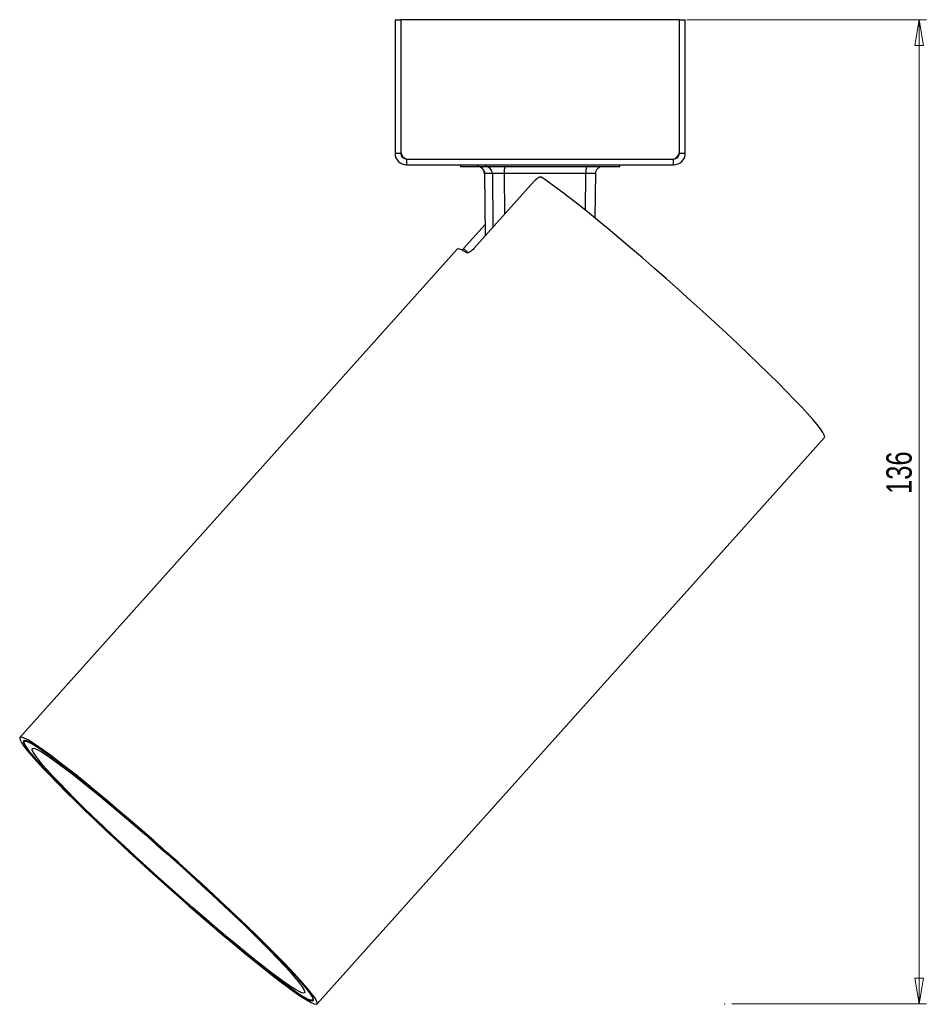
# Model space of a CAD drawing. Header units: millimetres. Extents: x 347 to 1002, y 288 to 630.
# Tile 3 of 3: x 877 to 1002, y 288 to 424. Entities that reach past the tile are written whole.
import ezdxf

# ---------------------------------------------------------------- set-up
doc = ezdxf.new("R2010")
doc.units = ezdxf.units.MM
doc.header["$PDSIZE"] = -1
doc.styles.add('SLDTEXTSTYLE0', font='TXT', dxfattribs={"width": 0.75})
doc.dimstyles.new('SLDDIMSTYLE3', dxfattribs={"dimtxt": 3.5, "dimasz": 3.556, "dimexe": 0, "dimexo": 0.0625, "dimgap": 0.875, "dimtad": 1, "dimdec": 0, "dimrnd": 1e-09, "dimzin": 12, "dimdsep": 46, "dimtxsty": 'SLDTEXTSTYLE0', "dimblk1": 'CLOSED', "dimblk2": 'CLOSED', "dimsah": 1, "dimcen": 0.09, "dimadec": 0, "dimazin": 3, "dimtfac": 1, "dimtofl": 0, "dimtmove": 0, "dimatfit": 3, "dimldrblk": 'CLOSED', "dimfxl": 0, "dimfrac": 2, "dimtolj": 1, "dimtzin": 12, "dimarcsym": 0})

# ---------------------------------------------------------------- blocks, each defined once
blk = doc.blocks.new('_Closed')
at = {"color": 0, "linetype": 'ByBlock', "lineweight": -2}
for p, q in [((-1, 0.166667), (0, 0)), ((-1, 0.166667), (-1, -0.166667)), ((0, 0), (-1, -0.166667)), ((0, 0), (-1, 0))]:
    blk.add_line(p, q, dxfattribs=at)
blk = doc.blocks.new('_D_4')
at = {"color": 7, "linetype": 'Continuous', "lineweight": 0}
for p, q in [((968.69, 423.98), (1001.72, 423.98)), ((1000.72, 288.39), (1000.72, 423.98)), ((974.9, 288.39), (1001.72, 288.39))]:
    blk.add_line(p, q, dxfattribs=at)
at = {"color": 7, "linetype": 'Continuous', "lineweight": 18, "xscale": 3.556, "yscale": 3.556}
for p, rotation in [((1000.72, 423.98), 90.0000000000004), ((1000.72, 288.39), 270.0000000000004)]:
    blk.add_blockref('_Closed', p, dxfattribs=dict(at, rotation=rotation))
at = {"color": 7, "linetype": 'Continuous', "lineweight": 18, "insert": (996.2, 358.65), "char_height": 3.5, "attachment_point": 1, "rotation": 90, "style": 'SLDTEXTSTYLE0'}
blk.add_mtext('136', dxfattribs=at)

msp = doc.modelspace()

# ---------------------------------------------------------------- linework, layer by layer
at = {"color": 7, "linetype": 'Continuous', "lineweight": 25}
for p, q in [((928.49, 423.98), (929.29, 423.98)), ((928.49, 423.98), (928.49, 405.58)), ((929.29, 423.98), (929.29, 405.58)), ((929.29, 423.98), (929.29, 405.78)), ((967.69, 423.98), (929.29, 423.98)), ((967.69, 405.58), (967.69, 423.98)), ((967.69, 423.98), (968.49, 423.98)), ((967.69, 405.78), (967.69, 423.98)), ((968.49, 405.58), (968.49, 423.98)), ((928.49, 405.58), (929.29, 405.58)), ((967.69, 405.58), (968.49, 405.58)), ((930.09, 404.78), (930.09, 403.98)), ((930.09, 404.78), (966.89, 404.78)), ((930.29, 404.78), (966.69, 404.78)), ((966.89, 403.98), (966.89, 404.78)), ((930.09, 403.98), (966.89, 403.98)), ((937.49, 403.98), (937.49, 403.78)), ((937.49, 403.78), (949.53, 403.78)), ((949.53, 403.78), (959.49, 403.78)), ((959.49, 403.78), (959.49, 403.98)), ((947.68, 401.73), (939.35, 392.44)), ((940.83, 402.82), (940.91, 394.18)), ((941.91, 402.79), (940.83, 402.79)), ((954.79, 402.79), (943.54, 402.79)), ((956.09, 396.64), (956.15, 402.82)), ((937.93, 392.44), (940.89, 395.75)), ((937.07, 392.35), (876.78, 325.1)), ((917.74, 288.39), (987.68, 366.42)), ((877.48, 324.68), (877.38, 324.57)), ((917.14, 288.92), (917.24, 289.03))]:
    msp.add_line(p, q, dxfattribs=at)
at = {"color": 8, "linetype": 'Continuous', "lineweight": 25}
for p, q in [((940.83, 402.79), (940.91, 394.19)), ((940.83, 402.79), (940.85, 402.79)), ((941.91, 402.79), (941.97, 395.36)), ((943.54, 402.79), (943.59, 397.17)), ((954.74, 397.73), (954.79, 402.79)), ((937.93, 392.44), (938.55, 391.88))]:
    msp.add_line(p, q, dxfattribs=at)
at = {"color": 7, "linetype": 'Continuous', "lineweight": 25, "flags": 128}
for points in [[(987.68, 366.42), (987.71, 366.51), (987.65, 366.75), (987.46, 367.12), (987.12, 367.61), (986.65, 368.21), (986.06, 368.92), (985.33, 369.74), (984.49, 370.66), (983.52, 371.67), (982.45, 372.77), (981.28, 373.95), (980.01, 375.21), (978.65, 376.53), (977.22, 377.9), (975.72, 379.32), (974.17, 380.78), (972.57, 382.26), (970.93, 383.77), (969.26, 385.27), (967.59, 386.78), (965.91, 388.27), (964.23, 389.73), (962.58, 391.17), (960.96, 392.56), (959.38, 393.9), (957.86, 395.18), (956.4, 396.38), (955, 397.51), (953.7, 398.56), (952.48, 399.51), (951.36, 400.36), (950.35, 401.11), (949.45, 401.75), (948.67, 402.27)], [(938.4, 391.88), (937.99, 392.1), (937.66, 392.27), (937.39, 392.37), (937.2, 392.4), (937.08, 392.37), (937.07, 392.35)], [(917.6, 288.34), (917.75, 288.4), (917.76, 288.59), (917.63, 288.89), (917.37, 289.31), (916.97, 289.85), (916.44, 290.5), (915.79, 291.26), (915.01, 292.13), (914.11, 293.09), (913.1, 294.14), (911.99, 295.27), (910.78, 296.48), (909.47, 297.76), (908.09, 299.1), (906.63, 300.49), (905.12, 301.92), (903.55, 303.38), (901.93, 304.87), (900.29, 306.37), (898.63, 307.87), (896.95, 309.36), (895.28, 310.84), (893.63, 312.29), (891.99, 313.7), (890.39, 315.06), (888.84, 316.37), (887.35, 317.62), (885.92, 318.79), (884.56, 319.89), (883.29, 320.89), (882.11, 321.81), (881.04, 322.62), (880.07, 323.32), (879.21, 323.92), (878.48, 324.4), (877.87, 324.76), (877.39, 325.01), (877.04, 325.13), (876.83, 325.13), (876.75, 325.01), (876.81, 324.76), (877, 324.4), (877.33, 323.92), (877.8, 323.32), (878.39, 322.62), (879.11, 321.81), (879.95, 320.89), (880.9, 319.89), (881.96, 318.79), (883.13, 317.62), (884.38, 316.37), (885.73, 315.06), (887.15, 313.7), (888.64, 312.29), (890.18, 310.84), (891.78, 309.36), (893.41, 307.87), (895.06, 306.37), (896.73, 304.87), (898.4, 303.38), (900.07, 301.92), (901.71, 300.49), (903.33, 299.1), (904.91, 297.76), (906.43, 296.48), (907.9, 295.27), (909.29, 294.14), (910.61, 293.09), (911.83, 292.13), (912.96, 291.26), (913.98, 290.5), (914.9, 289.85), (915.69, 289.31), (916.36, 288.89), (916.91, 288.59), (917.32, 288.4), (917.6, 288.34)], [(917.09, 288.81), (917.23, 288.87), (917.23, 289.05), (917.1, 289.36), (916.84, 289.78), (916.44, 290.32), (915.91, 290.97), (915.25, 291.73), (914.47, 292.59), (913.57, 293.55), (912.56, 294.6), (911.45, 295.73), (910.24, 296.94), (908.94, 298.21), (907.56, 299.54), (906.11, 300.92), (904.6, 302.34), (903.04, 303.79), (901.44, 305.26), (899.81, 306.74), (898.16, 308.22), (896.51, 309.7), (894.86, 311.15), (893.23, 312.57), (891.63, 313.95), (890.07, 315.28), (888.55, 316.55), (887.1, 317.76), (885.71, 318.89), (884.4, 319.94), (883.18, 320.9), (882.06, 321.76), (881.04, 322.52), (880.13, 323.17), (879.34, 323.71), (878.67, 324.13), (878.13, 324.43), (877.71, 324.62), (877.44, 324.68), (877.29, 324.62), (877.29, 324.43), (877.42, 324.13), (877.68, 323.71), (878.08, 323.17), (878.61, 322.52), (879.27, 321.76), (880.05, 320.9), (880.95, 319.94), (881.96, 318.89), (883.07, 317.76), (884.28, 316.55), (885.58, 315.28), (886.96, 313.95), (888.41, 312.57), (889.92, 311.15), (891.48, 309.7), (893.08, 308.22), (894.71, 306.74), (896.36, 305.26), (898.01, 303.79), (899.66, 302.34), (901.29, 300.92), (902.89, 299.54), (904.45, 298.21), (905.97, 296.94), (907.43, 295.73), (908.81, 294.6), (910.12, 293.55), (911.34, 292.59), (912.46, 291.73), (913.48, 290.97), (914.39, 290.32), (915.18, 289.78), (915.85, 289.36), (916.4, 289.05), (916.81, 288.87), (917.09, 288.81)], [(905.33, 301.65), (906.81, 300.25), (908.22, 298.9), (909.55, 297.6), (910.8, 296.36), (911.96, 295.2), (913.02, 294.11), (913.97, 293.11), (914.81, 292.2), (915.53, 291.4), (916.12, 290.69), (916.58, 290.1), (916.92, 289.62), (917.11, 289.26), (917.17, 289.01), (917.1, 288.89), (916.89, 288.89), (916.55, 289.01), (916.07, 289.26), (915.47, 289.62), (914.74, 290.1), (913.89, 290.69), (912.93, 291.4), (911.86, 292.2), (910.69, 293.11), (909.43, 294.11), (908.09, 295.2), (906.67, 296.36), (905.19, 297.6), (903.65, 298.9), (902.07, 300.25), (900.46, 301.65), (898.83, 303.08), (897.18, 304.53), (895.54, 306.01), (893.91, 307.48), (892.3, 308.95), (890.72, 310.41), (889.19, 311.84), (887.71, 313.24), (886.3, 314.59), (884.97, 315.89), (883.72, 317.13), (882.56, 318.29), (881.5, 319.38), (880.55, 320.38), (879.71, 321.28), (878.99, 322.09), (878.4, 322.8), (877.94, 323.39), (877.61, 323.87), (877.41, 324.23), (877.35, 324.47), (877.42, 324.6), (877.63, 324.6), (877.97, 324.47), (878.45, 324.23), (879.05, 323.87), (879.78, 323.39), (880.63, 322.79), (881.59, 322.09), (882.66, 321.28), (883.83, 320.38), (885.09, 319.38), (886.43, 318.29), (887.85, 317.13), (889.33, 315.89), (890.87, 314.59), (892.45, 313.24), (894.06, 311.84), (895.69, 310.41), (897.34, 308.95), (898.98, 307.48), (900.61, 306.01), (902.22, 304.53), (903.8, 303.08), (905.33, 301.65)], [(904.88, 301.93), (906.31, 300.58), (907.67, 299.27), (908.96, 298.01), (910.17, 296.82), (911.28, 295.7), (912.29, 294.66), (913.19, 293.71), (913.98, 292.85), (914.65, 292.09), (915.19, 291.43), (915.6, 290.89), (915.89, 290.46), (916.03, 290.15), (916.04, 289.95), (915.92, 289.88), (915.66, 289.93), (915.27, 290.1), (914.75, 290.39), (914.1, 290.8), (913.34, 291.32), (912.45, 291.96), (911.46, 292.7), (910.36, 293.54), (909.17, 294.48), (907.9, 295.5), (906.55, 296.61), (905.13, 297.79), (903.65, 299.03), (902.13, 300.33), (900.57, 301.68), (898.99, 303.06), (897.4, 304.47), (895.8, 305.9), (894.22, 307.33), (892.66, 308.76), (891.13, 310.17), (889.64, 311.56), (888.21, 312.91), (886.85, 314.22), (885.56, 315.47), (884.35, 316.66), (883.24, 317.79), (882.23, 318.83), (881.33, 319.78), (880.54, 320.64), (879.87, 321.4), (879.33, 322.06), (878.92, 322.6), (878.64, 323.03), (878.49, 323.34), (878.48, 323.53), (878.6, 323.61), (878.86, 323.56), (879.25, 323.39), (879.77, 323.1), (880.42, 322.69), (881.18, 322.16), (882.07, 321.53), (883.06, 320.79), (884.16, 319.95), (885.35, 319.01), (886.62, 317.98), (887.97, 316.88), (889.39, 315.7), (890.87, 314.45), (892.39, 313.15), (893.95, 311.81), (895.53, 310.42), (897.12, 309.02), (898.72, 307.59), (900.3, 306.16), (901.86, 304.73), (903.39, 303.32), (904.88, 301.93)]]:
    msp.add_lwpolyline(points, dxfattribs=at)
at = {"color": 7, "linetype": 'Continuous', "lineweight": 25}
for centre, radius, start, end in [((930.09, 405.58), 1.6, 180, 270), ((930.29, 405.78), 1, 180, 270), ((930.09, 405.58), 0.8, 180, 270), ((966.69, 405.78), 1, 270, 0), ((966.89, 405.58), 0.8, 270, 0), ((966.89, 405.58), 1.6, 270, 0), ((939.83, 402.79), 0.998, 0.3686, 89.871), ((940.91, 402.79), 0.998, 0.3686, 89.871), ((946.21, 403.04), 2.68, 163.8132, 185.2251), ((957.46, 403.04), 2.68, 163.8132, 185.2251)]:
    msp.add_arc(centre, radius, start, end, dxfattribs=at)
for points, knots in [([(940.21, 403.71), (940.25, 403.69), (940.32, 403.66), (940.47, 403.55), (940.62, 403.41), (940.73, 403.22), (940.81, 403.01), (940.82, 402.87), (940.83, 402.79)], [0, 0, 0, 0, 0.13531, 0.288542, 0.456011, 0.636428, 0.82114, 1, 1, 1, 1]), ([(956.15, 402.79), (956.16, 402.92), (956.18, 403.11), (956.31, 403.34), (956.44, 403.5), (956.6, 403.63), (956.83, 403.75), (957.01, 403.77), (957.13, 403.78)], [0, 0, 0, 0, 0.238169, 0.365924, 0.496257, 0.626971, 0.755912, 1, 1, 1, 1]), ([(943.54, 402.79), (943.34, 402.79), (942.95, 402.79), (942.42, 402.8), (942.03, 402.79), (941.95, 402.79), (941.91, 402.79)], [0, 0, 0, 0, 0.250007, 0.5, 0.749993, 1, 1, 1, 1]), ([(948.67, 402.27), (948.62, 402.29), (948.53, 402.32), (948.3, 402.25), (948.05, 402.09), (947.84, 401.9), (947.72, 401.78), (947.68, 401.73)], [0, 0, 0, 0, 0.227584, 0.455404, 0.676556, 0.888193, 1, 1, 1, 1]), ([(937.71, 392.22), (937.74, 392.25), (937.81, 392.32), (937.88, 392.4), (937.93, 392.44)], [0, 0, 0, 0, 0.425716, 1, 1, 1, 1]), ([(939.35, 392.44), (939.28, 392.36), (939.12, 392.21), (938.88, 392.02), (938.66, 391.89), (938.49, 391.85), (938.42, 391.87), (938.4, 391.88)], [0, 0, 0, 0, 0.205422, 0.410714, 0.619671, 0.835971, 1, 1, 1, 1])]:
    msp.add_open_spline(points, degree=3, knots=knots, dxfattribs=at)
at = {"color": 8, "linetype": 'Continuous', "lineweight": 25}
msp.add_open_spline([(956.12, 402.79), (956.12, 402.79), (956.11, 402.79), (955.83, 402.8), (955.37, 402.79), (954.98, 402.79), (954.79, 402.79)], degree=3, knots=[0, 0, 0, 0, 0.202272, 0.468177, 0.734081, 1, 1, 1, 1], dxfattribs=at)
at = {"color": 7, "linetype": 'Continuous', "lineweight": 0}
for p in [(917.74, 288.39), (973.9, 288.39)]:
    msp.add_point(p, dxfattribs=at)

# ---------------------------------------------------------------- dimensions: what is measured, and where the dimension line sits
at = {"color": 7, "linetype": 'Continuous', "lineweight": 18}
dim = msp.add_linear_dim(base=(1000.72, 423.98), p1=(973.9, 288.39), p2=(967.69, 423.98), angle=90, dimstyle='SLDDIMSTYLE3', dxfattribs=at)
dim.commit()
dim.dimension.update_dxf_attribs({"geometry": '_D_4', "text_midpoint": (1000.72, 362.52), "dimtype": 160})

doc.saveas('drawing.dxf')
